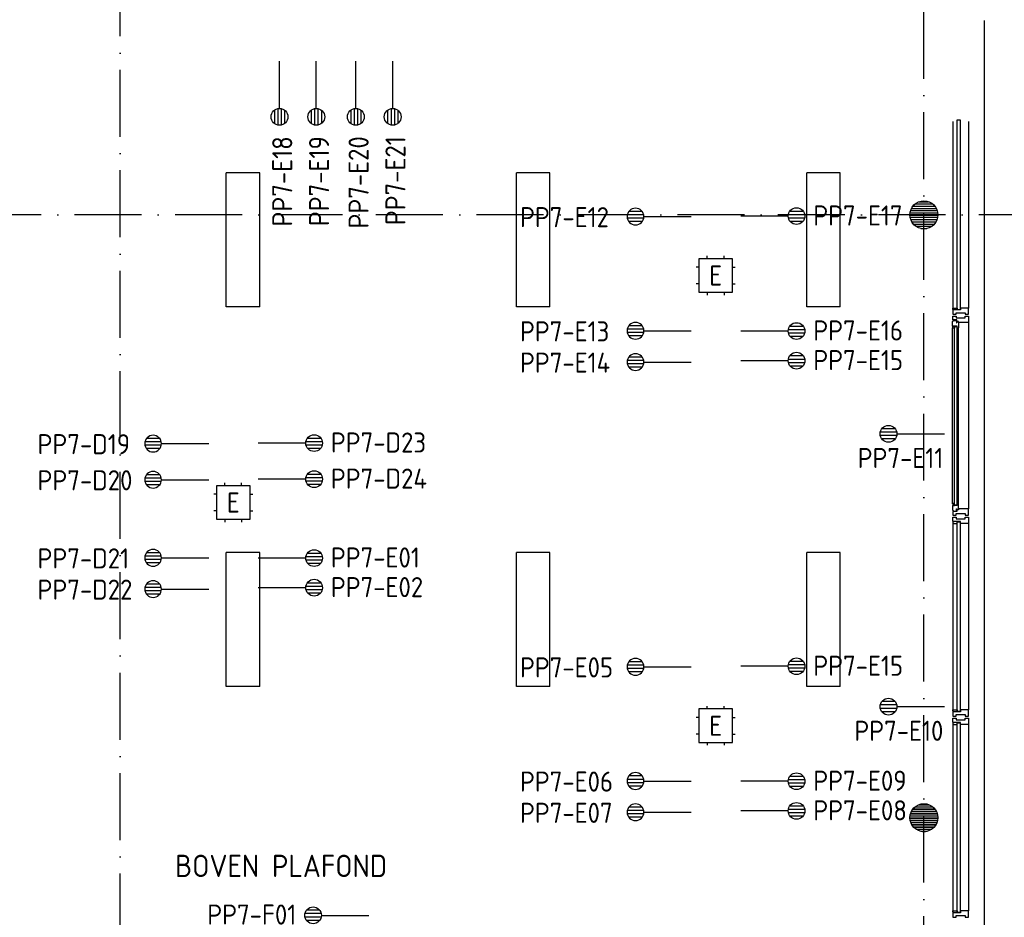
# Model space of a CAD drawing. Header units: millimetres. Extents: x 90707 to 450385, y -1262 to 949019.
# Tile 58 of 60: x 222747 to 231567, y 67715 to 75755. Entities that reach past the tile are written whole.
import ezdxf
from ezdxf.enums import TextEntityAlignment as Align

# ---------------------------------------------------------------- set-up
doc = ezdxf.new("R2010")
doc.units = ezdxf.units.MM
doc.header["$LTSCALE"] = 100
doc.linetypes.add('DASHDOT', pattern=[9, 6, -1.5, 0, -1.5])
doc.layers.get('0').update_dxf_attribs({"linetype": 'CONTINUOUS'})
for name, color, linetype in [('AL$7----_STRAMIEN', 1, 'DASHDOT'), ('AL21----_BUITENWAND', 4, 'CONTINUOUS'), ('AL28----_KONSTRUKTIE', 3, 'CONTINUOUS'), ('AL31----_BUITENKOZ', 7, 'CONTINUOUS'), ('ALXAA---_GEWBETON', 12, 'CONTINUOUS'), ('ALXOU---_GLAS', 7, 'CONTINUOUS'), ('ARMATUUR', 8, 'CONTINUOUS'), ('EB6441--_ATTRIB', 2, 'CONTINUOUS'), ('EB6721--_ATTRIB', 2, 'CONTINUOUS'), ('EL6441--_DATACOM', 3, 'CONTINUOUS'), ('EL6721--_GEB-BEH-AUTO', 3, 'CONTINUOUS'), ('TEKST25', 10, 'CONTINUOUS'), ('VOLGNUMMER', 7, 'CONTINUOUS')]:
    doc.layers.add(name, color=color, linetype=linetype)
doc.styles.add('1_8', font='ISO', dxfattribs={"height": 1.8})
doc.styles.add('NORATT', font='iso.shx')
doc.styles.get("Standard").update_dxf_attribs({"font": 'iso.shx'})

# ---------------------------------------------------------------- blocks, each defined once
blk = doc.blocks.new('ES4X2')
for p, q in [((-0.15, 1.265), (-0.15, 2.735)), ((0.15, 1.265), (0.15, 2.735)), ((-0.45, 1.4), (-0.45, 2.6)), ((0.45, 1.4), (0.45, 2.6)), ((0, 1.25), (0, -3))]:
    blk.add_line(p, q)
blk.add_circle((0, 2), 0.75)
at = {"style": '1_8', "flags": 8}
for tag, p in [('NUMMER', (1.25, 3.5)), ('CODE', (-1.25, 3.5))]:
    blk.add_attdef(tag, text='', height=1.8, rotation=90, dxfattribs=at).set_placement(p, align=Align.MIDDLE_LEFT)
blk.add_attdef('M_CODE', text='', height=1.8, dxfattribs=at).set_placement((0, 0), align=Align.MIDDLE_CENTER)
blk = doc.blocks.new('ES1116A2')
for p, q in [((-0.75, 1.5), (-0.75, 1.75)), ((0.75, 1.5), (0.75, 1.75)), ((-1.5, 0.75), (-1.75, 0.75)), ((1.5, 0.75), (1.75, 0.75)), ((-1.5, -0.75), (-1.75, -0.75)), ((1.5, -0.75), (1.75, -0.75)), ((-0.75, -1.5), (-0.75, -1.75)), ((0.75, -1.5), (0.75, -1.75))]:
    blk.add_line(p, q)
blk.add_lwpolyline([(-1.5, -1.5), (1.5, -1.5), (1.5, 1.5), (-1.5, 1.5)], close=True)
at = {"style": '1_8'}
for tag, flags, p in [('VERMOGEN', 9, (-2.5, 3.5)), ('GROEP', 8, (0, 3.5)), ('SCHAK', 8, (2.5, 3.5)), ('KAST', 9, (7, 3.5)), ('DOEL', 8, (-2.5, 0))]:
    blk.add_attdef(tag, text='', height=1.8, rotation=90, dxfattribs=dict(at, flags=flags)).set_placement(p, align=Align.MIDDLE_LEFT)
at = {"style": '1_8', "flags": 8}
blk.add_attdef('TAL', text='', height=1.8, rotation=90, dxfattribs=at).set_placement((2.5, 3.5), align=Align.MIDDLE_CENTER)
for tag, p in [('NUMMER', (0, 3)), ('CODE', (0, 0))]:
    blk.add_attdef(tag, text='', height=1.8, dxfattribs=at).set_placement(p, align=Align.MIDDLE)
at = {"style": '1_8', "flags": 9}
blk.add_attdef('M_CODE', text='', height=1.8, dxfattribs=at).set_placement((0, 0), align=Align.MIDDLE_CENTER)
blk = doc.blocks.new('A$Cca306792')
at = {"layer": 'ALXAA---_GEWBETON'}
h = blk.add_hatch(dxfattribs=at)
h.set_pattern_fill('GEWPBET', color=8, scale=100, style=0)
h.set_pattern_definition([(0, (-10572.031, 41725.25), (0, 20), [])])
edge = h.paths.add_edge_path()
edge.add_arc((139728.1, 75269.5), 125, 0, 360)
h = blk.add_hatch(dxfattribs=at)
h.set_pattern_fill('GEWPBET', color=8, scale=100, style=0)
h.set_pattern_definition([(0, (-10571.855, 41725.25), (0, 20), [])])
edge = h.paths.add_edge_path()
edge.add_arc((139728.3, 75269.5), 125, 0, 360)
h = blk.add_hatch(dxfattribs=at)
h.set_pattern_fill('GEWPBET', color=8, scale=100, style=0)
h.set_pattern_definition([(0, (-10572.031, 36325.25), (0, 20), [])])
edge = h.paths.add_edge_path()
edge.add_arc((139728.1, 69869.5), 125, 0, 360)
at = {"layer": 'AL$7----_STRAMIEN', "color": 1}
for points in [[(132528.3, 39964.8), (132528.3, 78658.7)], [(139728.3, 41384.8), (139728.3, 78658.7)], [(146221.3, 75269.5), (103517.6, 75269.5)]]:
    blk.add_lwpolyline(points, dxfattribs=at)
at = {"layer": 'AL21----_BUITENWAND', "color": 8}
blk.add_line((140268.3, 77009.7), (140268.4, 59389.5), dxfattribs=at)
blk.add_line((140268.3, 77009.7), (140268.4, 59389.5), dxfattribs=at)
at = {"layer": 'AL28----_KONSTRUKTIE', "color": 8}
for centre in [(139728.1, 75269.5), (139728.3, 75269.5), (139728.1, 69869.5), (139728.3, 69869.5)]:
    blk.add_circle(centre, 125, dxfattribs=at)
at = {"layer": 'AL31----_BUITENKOZ', "color": 8}
for p, q in [((139988.3, 76104.7), (139988.3, 74434.7)), ((140127.3, 76104.7), (140127.3, 74434.7)), ((139988.3, 72504.7), (139988.3, 70834.7)), ((140127.3, 72504.7), (140127.3, 70834.7)), ((139988.3, 70704.7), (139988.3, 69034.7)), ((140127.3, 70704.7), (140127.3, 69034.7))]:
    blk.add_line(p, q, dxfattribs=at)
at = {"layer": 'AL31----_BUITENKOZ', "color": 8, "linetype": 'Continuous'}
for p, q in [((139988.3, 74422.7), (139988.3, 74434.7)), ((139988.3, 74434.7), (140025.3, 74434.7)), ((139993.3, 74422.7), (139988.3, 74422.7)), ((139988.3, 74417.7), (139988.3, 74378.7)), ((140055.3, 74417.7), (139988.3, 74417.7)), ((139988.3, 74378.7), (139994.3, 74378.7)), ((139993.3, 74417.7), (139993.3, 74422.7)), ((140025.3, 74417.7), (139993.3, 74417.7)), ((139994.3, 74378.7), (140008.3, 74378.7)), ((140008.3, 74378.7), (140008.3, 74378.7)), ((140008.3, 74378.7), (140018.3, 74378.7)), ((140018.3, 74378.7), (140018.3, 74392.7)), ((140018.3, 74392.7), (140098.3, 74392.7)), ((140025.3, 74434.7), (140025.3, 74417.7)), ((140108.3, 74434.7), (140055.3, 74434.7)), ((140055.3, 74434.7), (140055.3, 74417.7)), ((140098.3, 74392.7), (140098.3, 74378.7)), ((140098.3, 74378.7), (140107.3, 74378.7)), ((140107.3, 74378.7), (140107.3, 74378.7)), ((140107.3, 74378.7), (140121.3, 74378.7)), ((140116.3, 74434.7), (140108.3, 74434.7)), ((140120.3, 74434.7), (140116.3, 74434.7)), ((140127.3, 74434.7), (140120.3, 74434.7)), ((140121.3, 74378.7), (140127.3, 74378.7)), ((140127.3, 74397.6), (140127.3, 74434.7)), ((140127.3, 74378.7), (140127.3, 74397.6)), ((139988.3, 70822.7), (139988.3, 70834.7)), ((139988.3, 70834.7), (140025.3, 70834.7)), ((140025.3, 70834.7), (140025.3, 70817.7)), ((140108.3, 70834.7), (140055.3, 70834.7)), ((140055.3, 70834.7), (140055.3, 70817.7)), ((140116.3, 70834.7), (140108.3, 70834.7)), ((140120.3, 70834.7), (140116.3, 70834.7)), ((140127.3, 70834.7), (140120.3, 70834.7)), ((140127.3, 70797.6), (140127.3, 70834.7)), ((139993.3, 70822.7), (139988.3, 70822.7)), ((139988.3, 70817.7), (139988.3, 70778.7)), ((140055.3, 70817.7), (139988.3, 70817.7)), ((139988.3, 70778.7), (139994.3, 70778.7)), ((139988.3, 70721.7), (139988.3, 70760.7)), ((139988.3, 70760.7), (139994.3, 70760.7)), ((139993.3, 70817.7), (139993.3, 70822.7)), ((140025.3, 70817.7), (139993.3, 70817.7)), ((139994.3, 70778.7), (140008.3, 70778.7)), ((139994.3, 70760.7), (140008.3, 70760.7)), ((140008.3, 70778.7), (140008.3, 70778.7)), ((140008.3, 70778.7), (140018.3, 70778.7)), ((140008.3, 70760.7), (140008.3, 70760.7)), ((140008.3, 70760.7), (140018.3, 70760.7)), ((140018.3, 70778.7), (140018.3, 70792.7)), ((140018.3, 70792.7), (140098.3, 70792.7)), ((140018.3, 70760.7), (140018.3, 70746.7)), ((140018.3, 70746.7), (140098.3, 70746.7)), ((140098.3, 70792.7), (140098.3, 70778.7)), ((140098.3, 70778.7), (140107.3, 70778.7)), ((140098.3, 70746.7), (140098.3, 70760.7)), ((140098.3, 70760.7), (140107.8, 70760.7)), ((140107.3, 70778.7), (140107.3, 70778.7)), ((140107.3, 70778.7), (140121.3, 70778.7)), ((140107.8, 70760.7), (140107.8, 70760.7)), ((140107.8, 70760.7), (140121.3, 70760.7)), ((140121.3, 70778.7), (140127.3, 70778.7)), ((140121.3, 70760.7), (140127.3, 70760.7)), ((140127.3, 70778.7), (140127.3, 70797.6)), ((140127.3, 70760.7), (140127.3, 70741.7)), ((140127.3, 70741.7), (140127.3, 70704.7)), ((140055.3, 70721.7), (139988.3, 70721.7)), ((139993.3, 70716.7), (139988.3, 70716.7)), ((139988.3, 70716.7), (139988.3, 70704.7)), ((139988.3, 70704.7), (140025.3, 70704.7)), ((140025.3, 70721.7), (139993.3, 70721.7)), ((139993.3, 70721.7), (139993.3, 70716.7)), ((140025.3, 70704.7), (140025.3, 70721.7)), ((140055.3, 70704.7), (140055.3, 70721.7)), ((140108.3, 70704.7), (140055.3, 70704.7)), ((140116.3, 70704.7), (140108.3, 70704.7)), ((140120.3, 70704.7), (140116.3, 70704.7)), ((140127.3, 70704.7), (140120.3, 70704.7)), ((139988.3, 69022.7), (139988.3, 69034.7)), ((139988.3, 69034.7), (140025.3, 69034.7)), ((139993.3, 69022.7), (139988.3, 69022.7)), ((139988.3, 69017.7), (139988.3, 68978.7)), ((140055.3, 69017.7), (139988.3, 69017.7)), ((139988.3, 68978.7), (139994.3, 68978.7)), ((139993.3, 69017.7), (139993.3, 69022.7)), ((140025.3, 69017.7), (139993.3, 69017.7)), ((139994.3, 68978.7), (140008.3, 68978.7)), ((140008.3, 68978.7), (140008.3, 68978.7)), ((140008.3, 68978.7), (140018.3, 68978.7)), ((140018.3, 68978.7), (140018.3, 68992.7)), ((140018.3, 68992.7), (140098.3, 68992.7)), ((140025.3, 69034.7), (140025.3, 69017.7)), ((140108.3, 69034.7), (140055.3, 69034.7)), ((140055.3, 69034.7), (140055.3, 69017.7)), ((140098.3, 68992.7), (140098.3, 68978.7)), ((140098.3, 68978.7), (140107.3, 68978.7)), ((140107.3, 68978.7), (140107.3, 68978.7)), ((140107.3, 68978.7), (140121.3, 68978.7)), ((140116.3, 69034.7), (140108.3, 69034.7)), ((140120.3, 69034.7), (140116.3, 69034.7)), ((140127.3, 69034.7), (140120.3, 69034.7)), ((140121.3, 68978.7), (140127.3, 68978.7)), ((140127.3, 68997.6), (140127.3, 69034.7)), ((140127.3, 68978.7), (140127.3, 68997.6))]:
    blk.add_line(p, q, dxfattribs=at)
at = {"layer": 'AL31----_BUITENKOZ', "color": 8}
for points in [[(139988.3, 76104.7), (139988.3, 74434.7)], [(140127.3, 76104.7), (140127.3, 74434.7)], [(140127.3, 74304.7), (140127.3, 72634.7)], [(140127.3, 74304.7), (140127.3, 72634.7)], [(139985.3, 72681.8), (139985.3, 74257.6)], [(139985.3, 72681.8), (139985.3, 74257.6)], [(140039.3, 72681.8), (140039.3, 74257.6)], [(140039.3, 72681.8), (140039.3, 74257.6)], [(139988.3, 72504.7), (139988.3, 70834.7)], [(140127.3, 72504.7), (140127.3, 70834.7)], [(139988.3, 70704.7), (139988.3, 69034.7)], [(140127.3, 70704.7), (140127.3, 69034.7)]]:
    blk.add_lwpolyline(points, dxfattribs=at)
at = {"layer": 'AL31----_BUITENKOZ', "color": 8, "linetype": 'Continuous'}
for points in [[(140025.3, 74417.7), (139993.3, 74417.7), (139993.3, 74422.7), (139988.3, 74422.7), (139988.3, 74434.7), (140025.3, 74434.7)], [(139988.3, 74417.7), (139988.3, 74378.7), (139994.3, 74378.7), (140008.3, 74378.7), (140008.3, 74378.7), (140018.3, 74378.7), (140018.3, 74392.7), (140098.3, 74392.7), (140098.3, 74378.7), (140107.3, 74378.7), (140107.3, 74378.7), (140121.3, 74378.7), (140127.3, 74378.7), (140127.3, 74397.6), (140127.3, 74434.7), (140120.3, 74434.7), (140116.3, 74434.7), (140108.3, 74434.7), (140055.3, 74434.7), (140055.3, 74417.7)], [(139988.3, 72521.7), (139988.3, 72560.7), (139994.3, 72560.7), (140008.3, 72560.7), (140008.3, 72560.7), (140018.3, 72560.7), (140018.3, 72546.7), (140098.3, 72546.7), (140098.3, 72560.7), (140107.8, 72560.7), (140107.8, 72560.7), (140121.3, 72560.7), (140127.3, 72560.7), (140127.3, 72541.7), (140127.3, 72504.7), (140120.3, 72504.7), (140116.3, 72504.7), (140108.3, 72504.7), (140055.3, 72504.7), (140055.3, 72521.7)], [(139988.3, 72521.7), (139988.3, 72560.7), (139994.3, 72560.7), (140008.3, 72560.7), (140008.3, 72560.7), (140018.3, 72560.7), (140018.3, 72546.7), (140098.3, 72546.7), (140098.3, 72560.7), (140107.8, 72560.7), (140107.8, 72560.7), (140121.3, 72560.7), (140127.3, 72560.7), (140127.3, 72541.7), (140127.3, 72504.7), (140120.3, 72504.7), (140116.3, 72504.7), (140108.3, 72504.7), (140055.3, 72504.7), (140055.3, 72521.7)], [(140025.3, 72521.7), (139993.3, 72521.7), (139993.3, 72516.7), (139988.3, 72516.7), (139988.3, 72504.7), (140025.3, 72504.7)], [(140025.3, 72521.7), (139993.3, 72521.7), (139993.3, 72516.7), (139988.3, 72516.7), (139988.3, 72504.7), (140025.3, 72504.7)], [(140025.3, 70817.7), (139993.3, 70817.7), (139993.3, 70822.7), (139988.3, 70822.7), (139988.3, 70834.7), (140025.3, 70834.7)], [(139988.3, 70817.7), (139988.3, 70778.7), (139994.3, 70778.7), (140008.3, 70778.7), (140008.3, 70778.7), (140018.3, 70778.7), (140018.3, 70792.7), (140098.3, 70792.7), (140098.3, 70778.7), (140107.3, 70778.7), (140107.3, 70778.7), (140121.3, 70778.7), (140127.3, 70778.7), (140127.3, 70797.6), (140127.3, 70834.7), (140120.3, 70834.7), (140116.3, 70834.7), (140108.3, 70834.7), (140055.3, 70834.7), (140055.3, 70817.7)], [(139988.3, 70721.7), (139988.3, 70760.7), (139994.3, 70760.7), (140008.3, 70760.7), (140008.3, 70760.7), (140018.3, 70760.7), (140018.3, 70746.7), (140098.3, 70746.7), (140098.3, 70760.7), (140107.8, 70760.7), (140107.8, 70760.7), (140121.3, 70760.7), (140127.3, 70760.7), (140127.3, 70741.7), (140127.3, 70704.7), (140120.3, 70704.7), (140116.3, 70704.7), (140108.3, 70704.7), (140055.3, 70704.7), (140055.3, 70721.7)], [(140025.3, 70721.7), (139993.3, 70721.7), (139993.3, 70716.7), (139988.3, 70716.7), (139988.3, 70704.7), (140025.3, 70704.7)], [(140025.3, 69017.7), (139993.3, 69017.7), (139993.3, 69022.7), (139988.3, 69022.7), (139988.3, 69034.7), (140025.3, 69034.7)], [(139988.3, 69017.7), (139988.3, 68978.7), (139994.3, 68978.7), (140008.3, 68978.7), (140008.3, 68978.7), (140018.3, 68978.7), (140018.3, 68992.7), (140098.3, 68992.7), (140098.3, 68978.7), (140107.3, 68978.7), (140107.3, 68978.7), (140121.3, 68978.7), (140127.3, 68978.7), (140127.3, 68997.6), (140127.3, 69034.7), (140120.3, 69034.7), (140116.3, 69034.7), (140108.3, 69034.7), (140055.3, 69034.7), (140055.3, 69017.7)]]:
    blk.add_lwpolyline(points, close=True, dxfattribs=at)
at = {"layer": 'AL31----_BUITENKOZ', "color": 8}
for points in [[(139988.3, 74360.7), (140017.8, 74360.7), (140017.8, 74346.7), (140097.8, 74346.7), (140097.8, 74360.7), (140127.3, 74360.7), (140127.3, 74304.7), (140039.3, 74304.7), (140039.3, 74313.7), (140024.3, 74313.7), (140024.3, 74327.7), (139988.3, 74327.7)], [(139988.3, 74360.7), (140017.8, 74360.7), (140017.8, 74346.7), (140097.8, 74346.7), (140097.8, 74360.7), (140127.3, 74360.7), (140127.3, 74304.7), (140039.3, 74304.7), (140039.3, 74313.7), (140024.3, 74313.7), (140024.3, 74327.7), (139988.3, 74327.7)], [(139985.3, 74315), (139989.6, 74317.4), (139989.6, 74324.5), (140019.3, 74324.5), (140019.3, 74302), (140024.3, 74302), (140024.3, 74310), (140039.3, 74310), (140039.3, 74304.7), (140039.3, 74257.6), (140026.3, 74255.5), (140026.3, 74272.5), (139985.3, 74272.5)], [(139985.3, 74315), (139989.6, 74317.4), (139989.6, 74324.5), (140019.3, 74324.5), (140019.3, 74302), (140024.3, 74302), (140024.3, 74310), (140039.3, 74310), (140039.3, 74304.7), (140039.3, 74257.6), (140026.3, 74255.5), (140026.3, 74272.5), (139985.3, 74272.5)], [(139987.6, 74272.5), (140001.2, 74272.5), (140001.2, 74255.5), (139987.6, 74255.5)], [(139987.6, 74272.5), (140001.2, 74272.5), (140001.2, 74255.5), (139987.6, 74255.5)], [(139985.3, 72624.4), (139989.6, 72621.9), (139989.6, 72614.9), (140019.3, 72614.9), (140019.3, 72637.4), (140024.3, 72637.4), (140024.3, 72629.4), (140039.3, 72629.4), (140039.3, 72634.7), (140039.3, 72681.8), (140026.3, 72683.9), (140026.3, 72666.9), (139985.3, 72666.9)], [(139985.3, 72624.4), (139989.6, 72621.9), (139989.6, 72614.9), (140019.3, 72614.9), (140019.3, 72637.4), (140024.3, 72637.4), (140024.3, 72629.4), (140039.3, 72629.4), (140039.3, 72634.7), (140039.3, 72681.8), (140026.3, 72683.9), (140026.3, 72666.9), (139985.3, 72666.9)], [(139987.6, 72666.9), (140001.2, 72666.9), (140001.2, 72683.9), (139987.6, 72683.9)], [(139987.6, 72666.9), (140001.2, 72666.9), (140001.2, 72683.9), (139987.6, 72683.9)], [(139988.3, 72578.7), (140017.8, 72578.7), (140017.8, 72592.7), (140097.8, 72592.7), (140097.8, 72578.7), (140127.3, 72578.7), (140127.3, 72634.7), (140039.3, 72634.7), (140039.3, 72625.7), (140024.3, 72625.7), (140024.3, 72611.7), (139988.3, 72611.7)], [(139988.3, 72578.7), (140017.8, 72578.7), (140017.8, 72592.7), (140097.8, 72592.7), (140097.8, 72578.7), (140127.3, 72578.7), (140127.3, 72634.7), (140039.3, 72634.7), (140039.3, 72625.7), (140024.3, 72625.7), (140024.3, 72611.7), (139988.3, 72611.7)]]:
    blk.add_lwpolyline(points, close=True, dxfattribs=at)
at = {"layer": 'ALXAA---_GEWBETON', "color": 8}
for p, q in [((139647.9, 69965.2), (139808.7, 69965.2)), ((139681, 69985.2), (139775.6, 69985.2)), ((139603.4, 69865.2), (139853.2, 69865.2)), ((139604.3, 69885.2), (139852.3, 69885.2)), ((139608.5, 69905.2), (139848.1, 69905.2)), ((139616.4, 69925.2), (139840.2, 69925.2)), ((139628.9, 69945.2), (139827.8, 69945.2)), ((139605.7, 69845.2), (139850.9, 69845.2)), ((139611.4, 69825.2), (139845.2, 69825.2)), ((139621.1, 69805.2), (139835.5, 69805.2)), ((139636, 69785.2), (139820.6, 69785.2)), ((139659.4, 69765.2), (139797.2, 69765.2)), ((139715, 69745.2), (139741.7, 69745.2))]:
    blk.add_line(p, q, dxfattribs=at)
at = {"layer": 'ALXOU---_GLAS', "color": 8}
for p, q in [((140027.3, 74419.7), (140027.3, 76119.7)), ((140053.3, 76119.7), (140053.3, 74419.7)), ((140053.3, 74419.7), (140027.3, 74419.7)), ((140027.3, 70819.7), (140027.3, 72519.7)), ((140027.3, 72519.7), (140053.3, 72519.7)), ((140053.3, 72519.7), (140053.3, 70819.7)), ((140053.3, 70819.7), (140027.3, 70819.7)), ((140027.3, 69019.7), (140027.3, 70719.7)), ((140027.3, 70719.7), (140053.3, 70719.7)), ((140053.3, 70719.7), (140053.3, 69019.7)), ((140053.3, 69019.7), (140027.3, 69019.7))]:
    blk.add_line(p, q, dxfattribs=at)
for points in [[(140053.3, 74419.7), (140027.3, 74419.7), (140027.3, 76119.7), (140053.3, 76119.7)], [(140024.3, 72668.9), (140003.2, 72668.9), (140003.2, 74270.5), (140024.3, 74270.5)], [(140024.3, 72668.9), (140003.2, 72668.9), (140003.2, 74270.5), (140024.3, 74270.5)], [(140053.3, 70819.7), (140027.3, 70819.7), (140027.3, 72519.7), (140053.3, 72519.7)], [(140053.3, 69019.7), (140027.3, 69019.7), (140027.3, 70719.7), (140053.3, 70719.7)]]:
    blk.add_lwpolyline(points, close=True, dxfattribs=at)
at = {"layer": 'ARMATUUR', "color": 8}
for points in [[(133478.3, 74444.5), (133478.3, 75644.5)], [(133778.3, 75644.5), (133478.3, 75644.5)], [(133778.3, 74444.5), (133778.3, 75644.5)], [(136078.3, 74444.5), (136078.3, 75644.5)], [(136378.3, 75644.5), (136078.3, 75644.5)], [(136378.3, 74444.5), (136378.3, 75644.5)], [(138678.3, 74444.5), (138678.3, 75644.5)], [(138978.3, 75644.5), (138678.3, 75644.5)], [(138978.3, 74444.5), (138978.3, 75644.5)], [(133778.3, 74444.5), (133478.3, 74444.5)], [(136378.3, 74444.5), (136078.3, 74444.5)], [(138978.3, 74444.5), (138678.3, 74444.5)], [(133778.3, 72244.5), (133478.3, 72244.5)], [(133478.3, 71044.5), (133478.3, 72244.5)], [(133778.3, 71044.5), (133778.3, 72244.5)], [(136378.3, 72244.5), (136078.3, 72244.5)], [(136078.3, 71044.5), (136078.3, 72244.5)], [(136378.3, 71044.5), (136378.3, 72244.5)], [(138978.3, 72244.5), (138678.3, 72244.5)], [(138678.3, 71044.5), (138678.3, 72244.5)], [(138978.3, 71044.5), (138978.3, 72244.5)], [(133778.3, 71044.5), (133478.3, 71044.5)], [(136378.3, 71044.5), (136078.3, 71044.5)], [(138978.3, 71044.5), (138678.3, 71044.5)]]:
    blk.add_lwpolyline(points, dxfattribs=at)
at = {"layer": 'VOLGNUMMER', "color": 252, "linetype": 'ByBlock'}
for tag, p in [('0.28', (16186.8, 74214.2)), ('0.16', (78892.6, 73104.9)), ('0.17', (62961.4, 72993.7)), ('0.29', (35887.3, 72528.7)), ('0.18', (53124.4, 64542.4)), ('0.701', (85482.2, 63517.2)), ('0.30', (29365.6, 63127.8)), ('0.32', (36092.4, 63165.6)), ('0.12', (90689.5, 63023.6)), ('0.29A', (33164.9, 62744.5)), ('0.30', (38191.2, 61493.7)), ('0.27', (17657, 61362.6)), ('0.19', (61479.4, 61433)), ('0.14', (89762.2, 60088.3)), ('0.33', (45869.2, 59450.3)), ('0.15', (73453.9, 57402.1)), ('0.801', (112714.4, 57073.3)), ('0.25', (28058.4, 57013.2)), ('0.18A', (61029.2, 56759.4)), ('0.26A', (36299, 54851)), ('0.20', (60894.5, 53506.4)), ('0.800', (90980.3, 50804)), ('0.25A', (73288.1, 48435.5)), ('0.300', (94483.1, 48257)), ('0.21', (58702.5, 48177.6)), ('0.24', (35040.6, 47782.8)), ('0.102', (87630.8, 47613.4)), ('0.203', (95794.7, 46197)), ('0.26', (18559.4, 46118.8)), ('0.802', (68387.3, 42721)), ('0.204', (95496.6, 42148.7)), ('0.07B', (66790.5, 38908.8)), ('0.702', (95327.1, 36512.9))]:
    blk.add_attdef(tag, text='', height=250, dxfattribs=at).set_placement(p, align=Align.MIDDLE_CENTER)
at = {"layer": 'VOLGNUMMER', "color": 8, "linetype": 'ByBlock'}
blk.add_attdef('0.600', text='', height=250, dxfattribs=at).set_placement((96800.2, 48299.9), align=Align.MIDDLE_CENTER)

msp = doc.modelspace()

# ---------------------------------------------------------------- block references
at = {"layer": 'EL6441--_DATACOM'}
msp.add_blockref('A$Cca306792', (91118.2, -1262.1), dxfattribs=at)
ref = msp.add_blockref('ES4X2', (225073.7, 75085.2), dxfattribs=dict(at, xscale=100, yscale=100, zscale=100, rotation=180))
ref.add_attrib('NUMMER', 'PP7-E18', dxfattribs={"layer": 'EB6441--_ATTRIB', "color": 1, "height": 180, "rotation": 90, "style": 'NORATT', "flags": 8}).set_placement((225098.5, 74711.7), align=Align.MIDDLE_RIGHT)
ref = msp.add_blockref('ES4X2', (225403.7, 75085.2), dxfattribs=dict(at, xscale=100, yscale=100, zscale=100, rotation=180))
ref.add_attrib('NUMMER', 'PP7-E19', dxfattribs={"layer": 'EB6441--_ATTRIB', "color": 1, "height": 180, "rotation": 90, "style": 'NORATT', "flags": 8}).set_placement((225428.5, 74711.7), align=Align.MIDDLE_RIGHT)
ref = msp.add_blockref('ES4X2', (225757.9, 75085.2), dxfattribs=dict(at, xscale=100, yscale=100, zscale=100, rotation=180))
ref.add_attrib('NUMMER', 'PP7-E20', dxfattribs={"layer": 'EB6441--_ATTRIB', "color": 1, "height": 180, "rotation": 90, "style": 'NORATT', "flags": 8}).set_placement((225782.7, 74711.7), align=Align.MIDDLE_RIGHT)
ref = msp.add_blockref('ES4X2', (226087.9, 75085.2), dxfattribs=dict(at, xscale=100, yscale=100, zscale=100, rotation=180))
ref.add_attrib('NUMMER', 'PP7-E21', dxfattribs={"layer": 'EB6441--_ATTRIB', "color": 1, "height": 180, "rotation": 90, "style": 'NORATT', "flags": 8}).set_placement((226112.7, 74711.7), align=Align.MIDDLE_RIGHT)
ref = msp.add_blockref('ES4X2', (229505.9, 73996.5), dxfattribs=dict(at, xscale=100, yscale=100, zscale=100, rotation=270))
ref.add_attrib('NUMMER', 'PP7-E17', dxfattribs={"layer": 'EB6441--_ATTRIB', "color": 1, "height": 180, "style": 'NORATT', "flags": 8}).set_placement((229855.9, 74001.6), align=Align.MIDDLE_LEFT)
ref = msp.add_blockref('ES4X2', (228463, 73991.6), dxfattribs=dict(at, xscale=-100, yscale=100, zscale=100, rotation=90))
ref.add_attrib('NUMMER', 'PP7-E12', dxfattribs={"layer": 'EB6441--_ATTRIB', "color": 1, "height": 180, "style": 'NORATT', "flags": 8}).set_placement((227228.3, 73986.5), align=Align.MIDDLE_LEFT)
ref = msp.add_blockref('ES4X2', (228463, 72968.7), dxfattribs=dict(at, xscale=-100, yscale=100, zscale=100, rotation=90))
ref.add_attrib('NUMMER', 'PP7-E13', dxfattribs={"layer": 'EB6441--_ATTRIB', "color": 1, "height": 180, "style": 'NORATT', "flags": 8}).set_placement((227228.3, 72963.6), align=Align.MIDDLE_LEFT)
ref = msp.add_blockref('ES4X2', (229505.9, 72966.5), dxfattribs=dict(at, xscale=100, yscale=100, zscale=100, rotation=270))
ref.add_attrib('NUMMER', 'PP7-E16', dxfattribs={"layer": 'EB6441--_ATTRIB', "color": 1, "height": 180, "style": 'NORATT', "flags": 8}).set_placement((229855.9, 72971.6), align=Align.MIDDLE_LEFT)
ref = msp.add_blockref('ES4X2', (228463, 72688.7), dxfattribs=dict(at, xscale=-100, yscale=100, zscale=100, rotation=90))
ref.add_attrib('NUMMER', 'PP7-E14', dxfattribs={"layer": 'EB6441--_ATTRIB', "color": 1, "height": 180, "style": 'NORATT', "flags": 8}).set_placement((227228.3, 72683.6), align=Align.MIDDLE_LEFT)
ref = msp.add_blockref('ES4X2', (229505.9, 72701), dxfattribs=dict(at, xscale=100, yscale=100, zscale=100, rotation=270))
ref.add_attrib('NUMMER', 'PP7-E15', dxfattribs={"layer": 'EB6441--_ATTRIB', "color": 1, "height": 180, "style": 'NORATT', "flags": 8}).set_placement((229855.9, 72706.1), align=Align.MIDDLE_LEFT)
ref = msp.add_blockref('ES4X2', (230729.8, 72045.6), dxfattribs=dict(at, xscale=100, yscale=100, zscale=100, rotation=90))
ref.add_attrib('NUMMER', 'PP7-E11', dxfattribs={"layer": 'EB6441--_ATTRIB', "color": 1, "height": 180, "style": 'NORATT', "flags": 8}).set_placement((231021, 71829.3), align=Align.MIDDLE_RIGHT)
ref = msp.add_blockref('ES4X2', (224141.3, 71958), dxfattribs=dict(at, xscale=-100, yscale=100, zscale=100, rotation=90))
ref.add_attrib('NUMMER', 'PP7-D19', dxfattribs={"layer": 'EB6441--_ATTRIB', "color": 1, "height": 180, "style": 'NORATT', "flags": 8}).set_placement((222906.5, 71952.9), align=Align.MIDDLE_LEFT)
ref = msp.add_blockref('ES4X2', (225184.1, 71962.9), dxfattribs=dict(at, xscale=100, yscale=100, zscale=100, rotation=270))
ref.add_attrib('NUMMER', 'PP7-D23', dxfattribs={"layer": 'EB6441--_ATTRIB', "color": 1, "height": 180, "style": 'NORATT', "flags": 8}).set_placement((225534.1, 71968), align=Align.MIDDLE_LEFT)
ref = msp.add_blockref('ES4X2', (224141.3, 71634.7), dxfattribs=dict(at, xscale=-100, yscale=100, zscale=100, rotation=90))
ref.add_attrib('NUMMER', 'PP7-D20', dxfattribs={"layer": 'EB6441--_ATTRIB', "color": 1, "height": 180, "style": 'NORATT', "flags": 8}).set_placement((222906.5, 71629.7), align=Align.MIDDLE_LEFT)
ref = msp.add_blockref('ES4X2', (225184.1, 71639.6), dxfattribs=dict(at, xscale=100, yscale=100, zscale=100, rotation=270))
ref.add_attrib('NUMMER', 'PP7-D24', dxfattribs={"layer": 'EB6441--_ATTRIB', "color": 1, "height": 180, "style": 'NORATT', "flags": 8}).set_placement((225534.1, 71644.7), align=Align.MIDDLE_LEFT)
ref = msp.add_blockref('ES4X2', (224141.3, 70935.2), dxfattribs=dict(at, xscale=-100, yscale=100, zscale=100, rotation=90))
ref.add_attrib('NUMMER', 'PP7-D21', dxfattribs={"layer": 'EB6441--_ATTRIB', "color": 1, "height": 180, "style": 'NORATT', "flags": 8}).set_placement((222906.5, 70930.1), align=Align.MIDDLE_LEFT)
ref = msp.add_blockref('ES4X2', (225184.1, 70932.9), dxfattribs=dict(at, xscale=100, yscale=100, zscale=100, rotation=270))
ref.add_attrib('NUMMER', 'PP7-E01', dxfattribs={"layer": 'EB6441--_ATTRIB', "color": 1, "height": 180, "style": 'NORATT', "flags": 8}).set_placement((225534.1, 70938), align=Align.MIDDLE_LEFT)
ref = msp.add_blockref('ES4X2', (224141.3, 70655.2), dxfattribs=dict(at, xscale=-100, yscale=100, zscale=100, rotation=90))
ref.add_attrib('NUMMER', 'PP7-D22', dxfattribs={"layer": 'EB6441--_ATTRIB', "color": 1, "height": 180, "style": 'NORATT', "flags": 8}).set_placement((222906.5, 70650.1), align=Align.MIDDLE_LEFT)
ref = msp.add_blockref('ES4X2', (225184.1, 70667.4), dxfattribs=dict(at, xscale=100, yscale=100, zscale=100, rotation=270))
ref.add_attrib('NUMMER', 'PP7-E02', dxfattribs={"layer": 'EB6441--_ATTRIB', "color": 1, "height": 180, "style": 'NORATT', "flags": 8}).set_placement((225534.1, 70672.5), align=Align.MIDDLE_LEFT)
ref = msp.add_blockref('ES4X2', (228463, 69958.6), dxfattribs=dict(at, xscale=-100, yscale=100, zscale=100, rotation=90))
ref.add_attrib('NUMMER', 'PP7-E05', dxfattribs={"layer": 'EB6441--_ATTRIB', "color": 1, "height": 180, "style": 'NORATT', "flags": 8}).set_placement((227228.3, 69953.6), align=Align.MIDDLE_LEFT)
ref = msp.add_blockref('ES4X2', (229505.9, 69963.5), dxfattribs=dict(at, xscale=100, yscale=100, zscale=100, rotation=270))
ref.add_attrib('NUMMER', 'PP7-E15', dxfattribs={"layer": 'EB6441--_ATTRIB', "color": 1, "height": 180, "style": 'NORATT', "flags": 8}).set_placement((229855.9, 69968.6), align=Align.MIDDLE_LEFT)
ref = msp.add_blockref('ES4X2', (230729.8, 69601.8), dxfattribs=dict(at, xscale=100, yscale=100, zscale=100, rotation=90))
ref.add_attrib('NUMMER', 'PP7-E10', dxfattribs={"layer": 'EB6441--_ATTRIB', "color": 1, "height": 180, "style": 'NORATT', "flags": 8}).set_placement((231021, 69385.5), align=Align.MIDDLE_RIGHT)
ref = msp.add_blockref('ES4X2', (228463, 68935.8), dxfattribs=dict(at, xscale=-100, yscale=100, zscale=100, rotation=90))
ref.add_attrib('NUMMER', 'PP7-E06', dxfattribs={"layer": 'EB6441--_ATTRIB', "color": 1, "height": 180, "style": 'NORATT', "flags": 8}).set_placement((227228.3, 68930.7), align=Align.MIDDLE_LEFT)
ref = msp.add_blockref('ES4X2', (229505.9, 68933.5), dxfattribs=dict(at, xscale=100, yscale=100, zscale=100, rotation=270))
ref.add_attrib('NUMMER', 'PP7-E09', dxfattribs={"layer": 'EB6441--_ATTRIB', "color": 1, "height": 180, "style": 'NORATT', "flags": 8}).set_placement((229855.9, 68938.6), align=Align.MIDDLE_LEFT)
ref = msp.add_blockref('ES4X2', (228463, 68655.8), dxfattribs=dict(at, xscale=-100, yscale=100, zscale=100, rotation=90))
ref.add_attrib('NUMMER', 'PP7-E07', dxfattribs={"layer": 'EB6441--_ATTRIB', "color": 1, "height": 180, "style": 'NORATT', "flags": 8}).set_placement((227228.3, 68650.7), align=Align.MIDDLE_LEFT)
ref = msp.add_blockref('ES4X2', (229505.9, 68668), dxfattribs=dict(at, xscale=100, yscale=100, zscale=100, rotation=270))
ref.add_attrib('NUMMER', 'PP7-E08', dxfattribs={"layer": 'EB6441--_ATTRIB', "color": 1, "height": 180, "style": 'NORATT', "flags": 8}).set_placement((229855.9, 68673.1), align=Align.MIDDLE_LEFT)
ref = msp.add_blockref('ES4X2', (225574.5, 67732.5), dxfattribs=dict(at, xscale=100, yscale=100, zscale=100, rotation=90))
ref.add_attrib('NUMMER', 'PP7-F01', dxfattribs={"layer": 'EB6441--_ATTRIB', "color": 1, "height": 180, "style": 'NORATT', "flags": 8}).set_placement((225224.5, 67739.5), align=Align.MIDDLE_RIGHT)
at = {"layer": 'EL6721--_GEB-BEH-AUTO'}
ref = msp.add_blockref('ES1116A2', (228981.4, 73463.8), dxfattribs=dict(at, xscale=100, yscale=100, zscale=100))
ref.add_attrib('CODE', 'E', dxfattribs={"layer": 'EB6721--_ATTRIB', "color": 1, "height": 180, "style": '1_8', "flags": 8}).set_placement((228981.4, 73463.8), align=Align.MIDDLE)
ref = msp.add_blockref('ES1116A2', (224659.7, 71430.3), dxfattribs=dict(at, xscale=100, yscale=100, zscale=100))
ref.add_attrib('CODE', 'E', dxfattribs={"layer": 'EB6721--_ATTRIB', "color": 1, "height": 180, "style": '1_8', "flags": 8}).set_placement((224659.7, 71430.3), align=Align.MIDDLE)
ref = msp.add_blockref('ES1116A2', (228981.4, 69430.9), dxfattribs=dict(at, xscale=100, yscale=100, zscale=100))
ref.add_attrib('CODE', 'E', dxfattribs={"layer": 'EB6721--_ATTRIB', "color": 1, "height": 180, "style": '1_8', "flags": 8}).set_placement((228981.4, 69430.9), align=Align.MIDDLE)

# ---------------------------------------------------------------- texts
at = {"layer": 'TEKST25', "color": 2}
msp.add_text('BOVEN PLAFOND', height=200, dxfattribs=at).set_placement((224138.7, 68075.4))

doc.saveas('drawing.dxf')
